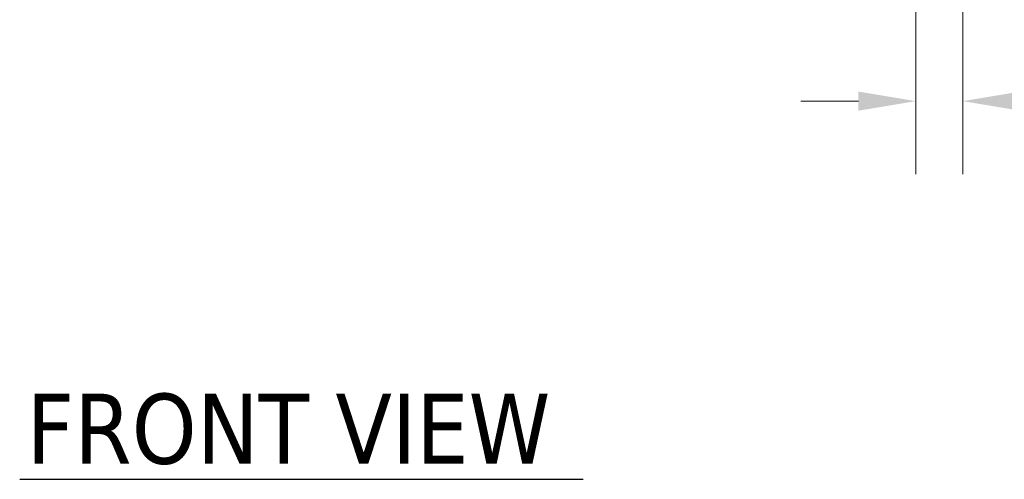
# Model space of a CAD drawing. Header units: inches. Extents: x 15 to 424, y 13 to 263.
# Tile 19 of 125: x 128 to 172, y 98 to 119. Entities that reach past the tile are written whole.
import ezdxf

# ---------------------------------------------------------------- set-up
doc = ezdxf.new("R2010")
doc.units = ezdxf.units.IN
doc.header["$LTSCALE"] = 26
doc.header["$MEASUREMENT"] = 0
doc.layers.add('Dimension (ANSI)', color=7, linetype='Continuous', lineweight=5)
doc.layers.add('Symbol (ANSI)', color=7, linetype='Continuous', lineweight=5)
doc.styles.add('ROMANS', font='romans.shx')
doc.styles.add('Text Style168', font='tahoma.ttf')
doc.dimstyles.new('Default (ANSI)', dxfattribs={"dimscale": 26, "dimtxt": 0.08, "dimasz": 0.098425, "dimexe": 0.125, "dimexo": 0.0625, "dimgap": 0.031496, "dimtad": 0, "dimtih": 1, "dimtoh": 1, "dimrnd": 1e-08, "dimzin": 0, "dimdsep": 46, "dimtxsty": 'ROMANS', "dimcen": 0.09, "dimdle": 0.393701, "dimclrd": 256, "dimclre": 256, "dimclrt": 256, "dimadec": 0, "dimazin": 0, "dimtfac": 1.25, "dimtofl": 0, "dimtmove": 0, "dimatfit": 3, "dimfxl": 1, "dimtolj": 1, "dimtzin": 0, "dimlwd": -1, "dimlwe": -1, "dimarcsym": 0})

# ---------------------------------------------------------------- blocks, each defined once
blk = doc.blocks.new('*D25')
at = {"layer": 'Defpoints', "color": 0, "transparency": 16777216}
for p in [(168.124, 137.483), (170.218, 135.494), (170.218, 114.972)]:
    blk.add_point(p, dxfattribs=at)
at = {"layer": 'Dimension (ANSI)', "transparency": 16777216}
for p, q in [((168.124, 135.858), (168.124, 111.722)), ((170.218, 133.869), (170.218, 111.722)), ((165.565, 114.972), (163.006, 114.972)), ((172.777, 114.972), (176.574, 114.972))]:
    blk.add_line(p, q, dxfattribs=at)
for points in [[(165.565, 115.399), (165.565, 114.546), (168.124, 114.972)], [(172.777, 115.399), (172.777, 114.546), (170.218, 114.972)]]:
    blk.add_solid(points, dxfattribs=at)
at = {"layer": 'Dimension (ANSI)', "transparency": 16777216, "insert": (177.393, 116.012), "char_height": 2.08, "attachment_point": 1, "style": 'ROMANS'}
blk.add_mtext('\\A1;2.1', dxfattribs=at)

msp = doc.modelspace()

# ---------------------------------------------------------------- linework, layer by layer
at = {"layer": 'Symbol (ANSI)', "lineweight": 30}
msp.add_line((128.2288, 98.1202), (153.3126, 98.1202), dxfattribs=at)

# ---------------------------------------------------------------- texts
at = {"layer": 'Symbol (ANSI)', "insert": (128.5408, 98.7565), "char_height": 3.12, "attachment_point": 7, "line_spacing_factor": 1.8125, "style": 'Text Style168'}
msp.add_mtext('FRONT VIEW', dxfattribs=at)

# ---------------------------------------------------------------- dimensions: what is measured, and where the dimension line sits
at = {"layer": 'Dimension (ANSI)'}
dim = msp.add_linear_dim(base=(170.218, 114.9722), p1=(168.1243, 137.4826), p2=(170.218, 135.4936), angle=180, dimstyle='Default (ANSI)', override={"dimtih": 0, "dimtoh": 0, "dimdec": 1, "dimtp": 0, "dimtm": 0, "dimtdec": 1, "dimatfit": 1}, dxfattribs=at)
dim.commit()
dim.dimension.update_dxf_attribs({"geometry": '*D25', "text_midpoint": (179.275, 114.9722), "dimtype": 160})

doc.saveas('drawing.dxf')
